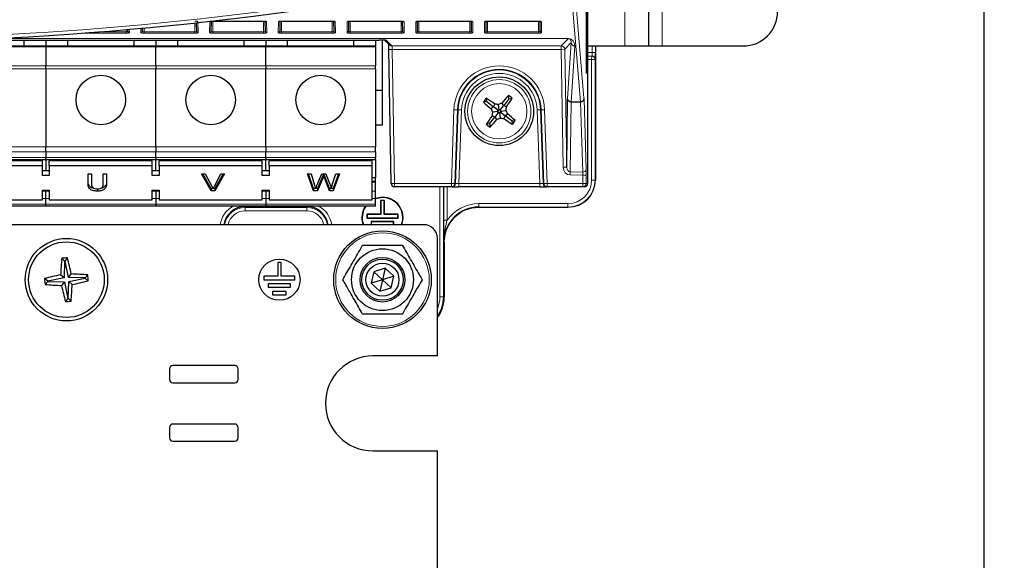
# Paper-space layout 'Blatt3' of a CAD drawing. Header units: millimetres. Extents: x 5 to 418, y 2 to 292.
# Tile 10 of 50: x 96 to 144, y 116 to 143. Entities that reach past the tile are written whole.
import ezdxf

# ---------------------------------------------------------------- set-up
doc = ezdxf.new("R2010")
doc.units = ezdxf.units.MM
doc.layers.add('SLD-0', color=7, linetype='Continuous')
doc.styles.add('SLDTEXTSTYLE0', font='TXT', dxfattribs={"width": 0.605})
doc.dimstyles.new('SLDDIMSTYLE0', dxfattribs={"dimtxt": 4.10931, "dimasz": 3.302, "dimexe": 0, "dimexo": 0.0625, "dimgap": 1.027327, "dimtad": 1, "dimlfac": 3, "dimrnd": 1e-09, "dimzin": 12, "dimdsep": 46, "dimtxsty": 'SLDTEXTSTYLE0', "dimsah": 1, "dimcen": 0.09, "dimadec": 0, "dimazin": 3, "dimtfac": 1, "dimtofl": 0, "dimtmove": 0, "dimatfit": 3, "dimfxl": 1, "dimfrac": 2, "dimtolj": 1, "dimtzin": 12, "dimarcsym": 0})

# ---------------------------------------------------------------- blocks, each defined once
blk = doc.blocks.new('_D_11')
at = {"layer": 'SLD-0', "color": 7}
for p, q in [((110.134, 251.782), (143.967, 251.782)), ((142.967, 251.782), (142.967, 92.615)), ((115.8, 92.615), (143.967, 92.615))]:
    blk.add_line(p, q, dxfattribs=at)
for centre, start, end in [((139.812, 172.943), 63.4349, 116.5651), ((139.812, 171.453), 243.4349, 296.5651)]:
    blk.add_arc(centre, 7.056, start, end, dxfattribs=at)
for points in [[(142.967, 251.782), (142.459, 248.48), (143.475, 248.48)], [(142.967, 92.615), (143.475, 95.917), (142.459, 95.917)]]:
    blk.add_solid(points, dxfattribs=at)
at = {"layer": 'SLD-0', "color": 7, "insert": (137.51, 165.143), "char_height": 4.2333, "attachment_point": 1, "rotation": 90, "style": 'SLDTEXTSTYLE0'}
blk.add_mtext('477,5', dxfattribs=at)

psp = doc.layouts.new('Blatt3')

# ---------------------------------------------------------------- linework, layer by layer
at = {"color": 7, "linetype": 'Continuous', "lineweight": 25}
for p, q in [((123.6913, 139.9483), (123.6913, 239.9483)), ((123.6992, 239.9483), (123.6992, 139.9483)), ((123.758, 134.6149), (123.758, 239.7151)), ((126.7003, 189.615), (126.7003, 141.2816)), ((104.7879, 141.9963), (104.7806, 142.4106)), ((105.4879, 142.48), (105.4795, 141.9963)), ((105.567, 142.4858), (105.567, 142.4873)), ((105.567, 142.4858), (108.0337, 142.4858)), ((108.0337, 142.4858), (108.0337, 142.4873)), ((108.1212, 141.9963), (108.1127, 142.48)), ((108.8213, 142.48), (108.8128, 141.9963)), ((108.9003, 142.4858), (108.9003, 142.4873)), ((108.9003, 142.4858), (111.367, 142.4858)), ((111.367, 142.4858), (111.367, 142.4873)), ((111.4545, 141.9963), (111.4461, 142.48)), ((112.1546, 142.48), (112.1461, 141.9963)), ((112.2337, 142.4858), (112.2337, 142.4873)), ((112.2337, 142.4858), (114.7003, 142.4858)), ((114.7003, 142.4858), (114.7003, 142.4873)), ((114.7879, 141.9963), (114.7794, 142.48)), ((115.4879, 142.48), (115.4795, 141.9963)), ((115.567, 142.4858), (115.567, 142.4873)), ((115.567, 142.4858), (118.0337, 142.4858)), ((118.0337, 142.4858), (118.0337, 142.4873)), ((118.1212, 141.9963), (118.1127, 142.48)), ((118.8213, 142.48), (118.8128, 141.9963)), ((118.9003, 142.4858), (121.367, 142.4858)), ((121.367, 142.4858), (121.367, 142.4873)), ((121.4545, 141.9963), (121.4461, 142.48)), ((101.4545, 141.9963), (101.453, 142.0832)), ((102.1488, 142.1461), (102.1461, 141.9963)), ((93.4493, 141.5706), (113.6432, 141.5706)), ((96.4003, 141.5706), (96.4003, 141.2649)), ((97.467, 141.5706), (97.467, 141.2649)), ((98.5337, 141.2649), (98.5337, 141.5706)), ((101.7337, 141.5706), (101.7337, 141.2649)), ((102.8003, 141.5706), (102.8003, 141.2649)), ((103.867, 141.2649), (103.867, 141.5706)), ((107.067, 141.5706), (107.067, 141.2649)), ((108.1337, 141.5706), (108.1337, 141.2649)), ((109.2003, 141.2649), (109.2003, 141.5706)), ((112.4003, 141.5706), (112.4003, 141.2649)), ((113.467, 141.5706), (113.467, 141.2649)), ((113.8003, 139.1149), (113.8003, 141.5699)), ((113.9049, 141.5684), (114.1453, 141.3322)), ((113.9519, 141.5667), (113.954, 141.5666)), ((97.467, 141.2649), (92.1337, 141.2649)), ((97.467, 141.2369), (97.467, 141.2649)), ((102.8003, 141.2649), (97.467, 141.2649)), ((97.467, 141.2369), (97.467, 140.3144)), ((108.1337, 141.2649), (102.8003, 141.2649)), ((102.8003, 141.2649), (102.8003, 141.2369)), ((102.8003, 140.3144), (102.8003, 141.2369)), ((113.467, 141.2649), (108.1337, 141.2649)), ((108.1337, 141.2649), (108.1337, 141.2369)), ((108.1337, 140.3144), (108.1337, 141.2369)), ((113.467, 141.2369), (113.467, 141.2649)), ((113.467, 141.2369), (113.467, 140.3144)), ((114.2227, 134.612), (114.1071, 141.1148)), ((123.758, 141.2816), (125.5506, 141.2816)), ((124.1336, 141.2816), (124.1336, 134.7816)), ((125.5506, 141.2816), (126.7003, 141.2816)), ((126.7002, 141.2816), (127.3668, 141.2816)), ((127.3668, 141.2816), (131.3001, 141.2816)), ((123.758, 140.7982), (123.9495, 140.7948)), ((123.9495, 140.7948), (123.964, 140.7946)), ((97.467, 140.1757), (97.467, 140.3144)), ((97.467, 140.1757), (97.467, 136.3863)), ((102.8003, 140.3144), (102.8003, 140.1757)), ((102.8003, 136.3863), (102.8003, 140.1757)), ((108.1337, 140.3144), (108.1337, 140.1757)), ((108.1337, 136.3863), (108.1337, 140.1757)), ((113.467, 140.1757), (113.467, 140.3144)), ((113.467, 140.1757), (113.467, 136.3863)), ((123.6992, 139.9483), (123.6913, 139.9483)), ((113.8003, 139.1149), (113.467, 139.1149)), ((113.8003, 137.4483), (113.8003, 139.1149)), ((118.8589, 138.5818), (118.6942, 138.5602)), ((118.8589, 138.5818), (118.8373, 138.7465)), ((118.8589, 138.5818), (119.1897, 138.3278)), ((119.9339, 138.723), (119.6799, 138.3922)), ((119.9339, 138.723), (119.9123, 138.8877)), ((119.9339, 138.723), (120.0986, 138.7447)), ((122.7391, 135.4054), (122.7812, 138.7015)), ((119.1897, 138.3278), (119.0729, 138.237)), ((119.4125, 138.1078), (119.141, 138.0721)), ((119.1897, 138.3278), (119.2473, 138.4641)), ((119.3812, 138.1808), (119.1897, 138.3278)), ((119.3812, 138.1808), (119.4598, 138.1694)), ((119.4125, 138.1078), (119.3812, 138.1808)), ((119.4011, 138.0291), (119.4125, 138.1078)), ((119.4742, 138.0605), (119.4011, 138.0291)), ((119.4598, 138.1694), (119.4242, 138.4409)), ((119.4598, 138.1694), (119.5329, 138.2007)), ((119.4742, 138.0605), (119.5098, 137.7889)), ((119.5528, 138.049), (119.4742, 138.0605)), ((119.5329, 138.2007), (119.5215, 138.1221)), ((119.5215, 138.1221), (119.793, 138.1577)), ((119.5215, 138.1221), (119.5528, 138.049)), ((119.5329, 138.2007), (119.6799, 138.3922)), ((119.5528, 138.049), (119.7443, 137.902)), ((119.6799, 138.3922), (119.5891, 138.509)), ((119.6799, 138.3922), (119.8162, 138.3347)), ((119.0001, 137.5068), (119.2541, 137.8376)), ((119.2541, 137.8376), (119.1178, 137.8952)), ((119.4011, 138.0291), (119.2541, 137.8376)), ((119.2541, 137.8376), (119.3449, 137.7208)), ((119.7443, 137.902), (119.6867, 137.7658)), ((119.7443, 137.902), (119.8611, 137.9928)), ((120.0751, 137.648), (119.7443, 137.902)), ((120.0751, 137.648), (120.2398, 137.6697)), ((120.0751, 137.648), (120.0967, 137.4834)), ((113.8003, 137.4483), (113.467, 137.4483)), ((119.0001, 137.5068), (118.8354, 137.4852)), ((119.0001, 137.5068), (119.0217, 137.3422)), ((97.467, 136.1506), (97.467, 136.3863)), ((97.467, 136.1506), (97.467, 135.8745)), ((102.8003, 136.3863), (102.8003, 136.1506)), ((102.8003, 135.8745), (102.8003, 136.1506)), ((108.1337, 136.3863), (108.1337, 136.1506)), ((108.1337, 135.8745), (108.1337, 136.1506)), ((113.467, 136.1506), (113.467, 136.3863)), ((113.467, 136.1506), (113.467, 135.8745)), ((92.1337, 135.7769), (97.467, 135.7769)), ((97.3003, 135.7065), (92.3003, 135.7065)), ((97.3003, 135.4708), (97.3003, 135.7065)), ((97.467, 135.7769), (97.467, 135.8745)), ((97.467, 135.7769), (102.8003, 135.7769)), ((97.467, 135.7769), (97.467, 135.2351)), ((97.6337, 135.4708), (97.6337, 135.7065)), ((102.6337, 135.7065), (97.6337, 135.7065)), ((102.6337, 135.4708), (102.6337, 135.7065)), ((102.8003, 135.8745), (102.8003, 135.7769)), ((102.8003, 135.7769), (108.1337, 135.7769)), ((102.8003, 135.2351), (102.8003, 135.7769)), ((102.967, 135.4708), (102.967, 135.7065)), ((107.967, 135.7065), (102.967, 135.7065)), ((107.967, 135.4708), (107.967, 135.7065)), ((108.1337, 135.8745), (108.1337, 135.7769)), ((108.1337, 135.7769), (113.467, 135.7769)), ((108.1337, 135.2351), (108.1337, 135.7769)), ((108.3003, 135.4708), (108.3003, 135.7065)), ((113.3003, 135.7065), (108.3003, 135.7065)), ((113.3003, 135.4708), (113.3003, 135.7065)), ((113.467, 135.7769), (113.467, 135.8745)), ((113.467, 135.7769), (113.467, 134.8845)), ((97.3003, 135.4708), (92.3003, 135.4708)), ((97.3003, 134.9994), (97.3003, 135.4708)), ((97.6337, 135.2351), (97.3003, 135.2351)), ((97.6337, 135.4708), (97.6337, 134.9994)), ((102.6337, 135.4708), (97.6337, 135.4708)), ((102.6337, 134.9994), (102.6337, 135.4708)), ((102.967, 135.2351), (102.6337, 135.2351)), ((102.967, 135.4708), (102.967, 134.9994)), ((107.967, 135.4708), (102.967, 135.4708)), ((107.967, 134.9994), (107.967, 135.4708)), ((108.3003, 135.2351), (107.967, 135.2351)), ((108.3003, 135.4708), (108.3003, 134.9994)), ((113.3003, 135.4708), (108.3003, 135.4708)), ((113.3003, 133.8209), (113.3003, 135.4708)), ((97.6337, 134.9994), (97.3003, 134.9994)), ((99.5171, 135.0801), (99.6816, 135.0801)), ((99.5171, 134.6055), (99.5171, 135.0801)), ((99.6816, 135.0801), (99.6816, 134.6109)), ((100.25, 135.0801), (100.4145, 135.0801)), ((100.25, 134.6109), (100.25, 135.0801)), ((100.4145, 135.0801), (100.4145, 134.6055)), ((102.967, 134.9994), (102.6337, 134.9994)), ((105.0225, 135.0801), (105.2009, 135.0801)), ((105.493, 134.2551), (105.0225, 135.0801)), ((105.493, 134.373), (105.0897, 135.0801)), ((105.2009, 135.0801), (105.5182, 134.4888)), ((105.6456, 134.4888), (105.9637, 135.0801)), ((106.142, 135.0801), (105.6713, 134.2551)), ((106.0748, 135.0801), (105.6713, 134.373)), ((105.9637, 135.0801), (106.142, 135.0801)), ((108.3003, 134.9994), (107.967, 134.9994)), ((110.1667, 135.0801), (110.3366, 135.0801)), ((110.4604, 134.2551), (110.1667, 135.0801)), ((110.4604, 134.373), (110.2086, 135.0801)), ((110.3366, 135.0801), (110.5097, 134.5375)), ((110.6231, 134.5171), (110.8535, 135.0801)), ((110.9077, 134.9902), (110.6551, 134.373)), ((110.9077, 134.8724), (110.6551, 134.2551)), ((110.8535, 135.0801), (111.0515, 135.0801)), ((110.9519, 135.0801), (110.9519, 134.9804)), ((111.2324, 134.373), (110.9886, 135.0034)), ((111.2324, 134.2551), (110.9886, 134.8856)), ((111.0515, 135.0801), (111.2181, 134.6668)), ((111.3651, 134.5407), (111.5374, 135.0801)), ((111.7073, 135.0801), (111.4133, 134.2551)), ((111.6653, 135.0801), (111.4133, 134.373)), ((111.5374, 135.0801), (111.7073, 135.0801)), ((113.467, 134.8845), (113.3003, 134.8845)), ((113.467, 134.712), (113.3003, 134.712)), ((113.467, 134.712), (113.467, 134.8845)), ((113.467, 134.6759), (113.467, 134.712)), ((97.3003, 134.2923), (97.6337, 134.2923)), ((97.3003, 133.8209), (97.3003, 134.2923)), ((97.467, 134.2454), (97.467, 134.2923)), ((97.467, 133.8887), (97.467, 134.2454)), ((97.6337, 134.2923), (97.6337, 133.8209)), ((99.9686, 134.3624), (99.9686, 134.2445)), ((102.6337, 134.2923), (102.967, 134.2923)), ((102.6337, 133.8209), (102.6337, 134.2923)), ((102.8003, 134.2923), (102.8003, 134.2454)), ((102.8003, 134.2454), (102.8003, 133.8887)), ((102.967, 134.2923), (102.967, 133.8209)), ((105.493, 134.373), (105.493, 134.2551)), ((105.5746, 134.373), (105.493, 134.373)), ((105.6713, 134.2551), (105.493, 134.2551)), ((105.6713, 134.373), (105.59, 134.373)), ((105.6713, 134.373), (105.6713, 134.2551)), ((107.967, 134.2923), (108.3003, 134.2923)), ((107.967, 133.8209), (107.967, 134.2923)), ((108.1337, 134.2923), (108.1337, 134.2454)), ((108.1337, 134.2454), (108.1337, 133.8887)), ((108.3003, 134.2923), (108.3003, 133.8209)), ((110.4604, 134.373), (110.4604, 134.2551)), ((110.5622, 134.373), (110.4604, 134.373)), ((110.6551, 134.2551), (110.4604, 134.2551)), ((110.6551, 134.373), (110.5641, 134.373)), ((110.6551, 134.373), (110.6551, 134.2551)), ((111.3102, 134.373), (111.2324, 134.373)), ((111.2324, 134.373), (111.2324, 134.2551)), ((111.4133, 134.2551), (111.2324, 134.2551)), ((111.4133, 134.373), (111.3117, 134.373)), ((111.4133, 134.373), (111.4133, 134.2551)), ((113.467, 134.2454), (113.467, 134.6759)), ((113.467, 133.8887), (113.467, 134.2454)), ((117.1418, 134.4483), (114.3893, 134.4483)), ((117.174, 134.4483), (117.1418, 134.4483)), ((117.174, 134.4483), (117.5074, 134.4483)), ((121.4266, 134.4483), (117.5074, 134.4483)), ((121.4266, 134.4483), (121.76, 134.4483)), ((121.7922, 134.4483), (121.76, 134.4483)), ((123.5195, 134.4483), (121.7922, 134.4483)), ((123.5883, 134.4483), (123.5195, 134.4483)), ((92.3003, 133.8209), (97.3003, 133.8209)), ((97.467, 133.6126), (97.467, 133.8887)), ((97.6337, 133.8209), (102.6337, 133.8209)), ((102.8003, 133.8887), (102.8003, 133.6126)), ((102.967, 133.8209), (107.967, 133.8209)), ((108.1337, 133.8887), (108.1337, 133.6126)), ((108.3003, 133.8209), (113.3003, 133.8209)), ((113.8003, 133.9483), (113.467, 133.8911)), ((113.8003, 133.9337), (113.467, 133.8756)), ((113.467, 133.6126), (113.467, 133.8887)), ((113.7024, 133.7962), (113.7024, 133.1295)), ((113.7024, 133.7962), (113.717, 133.7816)), ((113.8982, 133.7962), (113.7024, 133.7962)), ((113.717, 133.7816), (113.717, 133.1149)), ((113.8837, 133.7816), (113.717, 133.7816)), ((113.8982, 133.7962), (113.8837, 133.7816)), ((113.8837, 133.1149), (113.8837, 133.7816)), ((113.8982, 133.1295), (113.8982, 133.7962)), ((97.467, 133.5149), (92.1337, 133.5149)), ((97.467, 133.5149), (97.467, 133.6126)), ((102.8003, 133.5149), (97.467, 133.5149)), ((102.8003, 133.6126), (102.8003, 133.5149)), ((108.1337, 133.5149), (102.8003, 133.5149)), ((108.1337, 133.6126), (108.1337, 133.5149)), ((113.467, 133.5149), (108.1337, 133.5149)), ((113.467, 133.5149), (113.467, 133.6126)), ((122.8003, 133.4483), (118.467, 133.4483)), ((113.0358, 133.1295), (113.0358, 132.9337)), ((113.0358, 133.1295), (113.0503, 133.1149)), ((113.7024, 133.1295), (113.0358, 133.1295)), ((113.0358, 132.9337), (113.0503, 132.9483)), ((113.0358, 132.9337), (114.5649, 132.9337)), ((113.0503, 133.1149), (113.0503, 132.9483)), ((113.717, 133.1149), (113.0503, 133.1149)), ((113.0503, 132.9483), (114.5503, 132.9483)), ((113.7024, 133.1295), (113.717, 133.1149)), ((113.8982, 133.1295), (113.8837, 133.1149)), ((114.5503, 133.1149), (113.8837, 133.1149)), ((114.5649, 133.1295), (113.8982, 133.1295)), ((114.5649, 133.1295), (114.5503, 133.1149)), ((114.5503, 132.9483), (114.5503, 133.1149)), ((114.5649, 132.9337), (114.5503, 132.9483)), ((114.5649, 132.9337), (114.5649, 133.1295)), ((115.8003, 132.6149), (57.8003, 132.6149)), ((113.2441, 132.7628), (113.2587, 132.7483)), ((114.3566, 132.7628), (113.2441, 132.7628)), ((113.2441, 132.7628), (113.2441, 132.6149)), ((114.342, 132.7483), (113.2587, 132.7483)), ((113.2587, 132.7483), (113.2587, 132.6149)), ((114.3566, 132.7628), (114.342, 132.7483)), ((114.342, 132.6149), (114.342, 132.7483)), ((114.3566, 132.6149), (114.3566, 132.7628)), ((116.467, 126.2483), (116.467, 131.9483)), ((116.8003, 131.7816), (116.8003, 129.1149)), ((98.3805, 130.8512), (98.2382, 130.9861)), ((98.3998, 130.8528), (98.5173, 131.0098)), ((98.3805, 130.8512), (98.3552, 130.0425)), ((98.3998, 130.8528), (98.3805, 130.8512)), ((98.5612, 130.06), (98.3998, 130.8528)), ((108.8837, 130.7816), (108.717, 130.7816)), ((108.717, 130.7816), (108.717, 130.1149)), ((108.8837, 130.1149), (108.8837, 130.7816)), ((113.923, 130.5124), (113.3731, 130.3365)), ((113.923, 130.5124), (113.8003, 129.9483)), ((114.3502, 130.1241), (113.923, 130.5124)), ((97.5624, 129.8811), (97.4055, 129.9986)), ((98.3552, 130.0425), (97.5624, 129.8811)), ((98.3552, 130.0425), (98.1867, 130.1846)), ((98.5612, 130.06), (98.7033, 130.2285)), ((99.3699, 130.0348), (98.5612, 130.06)), ((98.5787, 129.854), (99.3716, 130.0154)), ((99.3699, 130.0348), (99.5048, 130.1771)), ((99.3716, 130.0154), (99.3699, 130.0348)), ((99.3716, 130.0154), (99.5285, 129.8979)), ((108.717, 130.1149), (108.0503, 130.1149)), ((108.0503, 130.1149), (108.0503, 129.9483)), ((108.0503, 129.9483), (109.5503, 129.9483)), ((109.5503, 130.1149), (108.8837, 130.1149)), ((109.5503, 129.9483), (109.5503, 130.1149)), ((113.3731, 130.3365), (113.2504, 129.7724)), ((113.8003, 129.9483), (113.2504, 129.7724)), ((113.8003, 129.9483), (113.3731, 130.3365)), ((113.8003, 129.9483), (113.6777, 129.3841)), ((114.3502, 130.1241), (113.8003, 129.9483)), ((114.2276, 129.56), (113.8003, 129.9483)), ((114.2276, 129.56), (114.3502, 130.1241)), ((97.5641, 129.8617), (97.4292, 129.7194)), ((97.5624, 129.8811), (97.5641, 129.8617)), ((97.5641, 129.8617), (98.3728, 129.8365)), ((98.3728, 129.8365), (98.2307, 129.668)), ((98.3728, 129.8365), (98.5342, 129.0437)), ((98.5535, 129.0453), (98.5787, 129.854)), ((98.5787, 129.854), (98.7472, 129.7119)), ((108.2587, 129.7483), (108.2587, 129.5816)), ((109.342, 129.7483), (108.2587, 129.7483)), ((108.2587, 129.5816), (109.342, 129.5816)), ((109.342, 129.5816), (109.342, 129.7483)), ((113.2504, 129.7724), (113.6777, 129.3841)), ((113.6777, 129.3841), (114.2276, 129.56)), ((98.5342, 129.0437), (98.4167, 128.8867)), ((98.5342, 129.0437), (98.5535, 129.0453)), ((98.5535, 129.0453), (98.6958, 128.9105)), ((108.467, 129.3816), (108.467, 129.2149)), ((109.1337, 129.3816), (108.467, 129.3816)), ((108.467, 129.2149), (109.1337, 129.2149)), ((109.1337, 129.2149), (109.1337, 129.3816)), ((116.467, 126.2483), (113.3337, 126.2483)), ((106.6337, 125.7816), (103.6337, 125.7816)), ((103.467, 125.6149), (103.467, 125.1149)), ((106.8003, 125.1149), (106.8003, 125.6149)), ((103.6337, 124.9483), (106.6337, 124.9483)), ((103.467, 122.7816), (103.467, 122.2816)), ((106.6337, 122.9483), (103.6337, 122.9483)), ((106.8003, 122.2816), (106.8003, 122.7816)), ((103.6337, 122.1149), (106.6337, 122.1149)), ((113.3337, 121.6483), (116.467, 121.6483)), ((116.467, 93.2816), (116.467, 121.6483))]:
    psp.add_line(p, q, dxfattribs=at)
at = {"color": 7, "linetype": 'Continuous', "lineweight": 18}
for p, q in [((125.5506, 189.615), (125.5506, 141.2816)), ((127.3668, 189.615), (127.3668, 141.2816)), ((123.0972, 144.4128), (123.5758, 138.7446)), ((123.4092, 138.5815), (122.9305, 144.2497)), ((104.7003, 142.4019), (104.7003, 141.9634)), ((104.8454, 142.4565), (104.8545, 141.9322)), ((105.4128, 141.9322), (105.422, 142.4565)), ((105.567, 142.4873), (108.0337, 142.4873)), ((105.567, 142.4858), (105.567, 141.9634)), ((108.0337, 142.4858), (108.0337, 141.9634)), ((108.1787, 142.4565), (108.1878, 141.9322)), ((108.7462, 141.9322), (108.7553, 142.4565)), ((108.9003, 142.4873), (111.367, 142.4873)), ((108.9003, 142.4858), (108.9003, 141.9634)), ((111.367, 142.4858), (111.367, 141.9634)), ((111.512, 142.4565), (111.5212, 141.9322)), ((112.0795, 141.9322), (112.0886, 142.4565)), ((112.2337, 142.4873), (114.7003, 142.4873)), ((112.2337, 142.4858), (112.2337, 141.9634)), ((114.7003, 142.4858), (114.7003, 141.9634)), ((114.8454, 142.4565), (114.8545, 141.9322)), ((115.4128, 141.9322), (115.422, 142.4565)), ((115.567, 142.4873), (118.0337, 142.4873)), ((115.567, 142.4858), (115.567, 141.9634)), ((118.0337, 142.4858), (118.0337, 141.9634)), ((118.1787, 142.4565), (118.1878, 141.9322)), ((118.7462, 141.9322), (118.7553, 142.4565)), ((118.9003, 142.4873), (121.367, 142.4873)), ((118.9003, 142.4858), (118.9003, 142.4873)), ((118.9003, 142.4858), (118.9003, 141.9634)), ((121.367, 142.4858), (121.367, 141.9634)), ((121.512, 142.4565), (121.5212, 141.9322)), ((101.367, 141.8993), (99.1941, 141.8993)), ((100.025, 141.9634), (101.367, 141.9634)), ((101.367, 142.0757), (101.367, 141.9634)), ((101.367, 141.8993), (101.367, 141.9634)), ((101.5184, 142.089), (101.5212, 141.9322)), ((102.0795, 141.9322), (102.0831, 142.1401)), ((102.2337, 142.154), (102.2337, 141.9634)), ((102.2337, 141.8993), (102.2337, 141.9634)), ((102.2337, 141.9634), (104.7003, 141.9634)), ((104.7003, 141.8993), (102.2337, 141.8993)), ((104.7003, 141.8993), (104.7003, 141.9634)), ((105.567, 141.8993), (105.567, 141.9634)), ((105.567, 141.9634), (108.0337, 141.9634)), ((108.0337, 141.8993), (105.567, 141.8993)), ((108.0337, 141.8993), (108.0337, 141.9634)), ((108.9003, 141.8993), (108.9003, 141.9634)), ((108.9003, 141.9634), (111.367, 141.9634)), ((111.367, 141.8993), (108.9003, 141.8993)), ((111.367, 141.8993), (111.367, 141.9634)), ((112.2337, 141.8993), (112.2337, 141.9634)), ((112.2337, 141.9634), (114.7003, 141.9634)), ((114.7003, 141.8993), (112.2337, 141.8993)), ((114.7003, 141.8993), (114.7003, 141.9634)), ((115.567, 141.8993), (115.567, 141.9634)), ((115.567, 141.9634), (118.0337, 141.9634)), ((118.0337, 141.8993), (115.567, 141.8993)), ((118.0337, 141.8993), (118.0337, 141.9634)), ((118.9003, 141.8993), (118.9003, 141.9634)), ((118.9003, 141.9634), (121.367, 141.9634)), ((121.367, 141.8993), (118.9003, 141.8993)), ((121.367, 141.8993), (121.367, 141.9634)), ((122.8195, 141.6373), (94.9506, 141.6373)), ((95.0241, 141.6409), (122.8195, 141.6409)), ((113.9767, 141.5649), (113.9497, 141.567)), ((113.9767, 141.5649), (114.2621, 141.2844)), ((122.4727, 141.2844), (122.8195, 141.6373)), ((122.9573, 141.4443), (122.6393, 141.1207)), ((122.7823, 138.7389), (122.9573, 141.4443)), ((122.8195, 141.6409), (122.8195, 141.6373)), ((92.1337, 141.2369), (97.467, 141.2369)), ((97.467, 141.2369), (102.8003, 141.2369)), ((102.8003, 141.2369), (108.1337, 141.2369)), ((108.1337, 141.2369), (113.467, 141.2369)), ((114.1071, 141.1148), (114.2738, 141.1178)), ((114.2621, 141.2844), (122.4727, 141.2844)), ((122.4727, 141.1178), (114.2738, 141.1178)), ((114.2738, 141.1178), (114.3893, 134.6149)), ((122.4727, 141.2844), (122.4727, 141.1178)), ((122.6393, 141.1207), (122.4727, 141.1178)), ((122.5725, 135.4025), (122.4727, 141.1178)), ((122.6393, 141.1207), (122.7391, 135.4054)), ((123.1239, 141.2841), (122.9489, 138.5788)), ((123.758, 140.9648), (123.9698, 140.9611)), ((123.9698, 140.9611), (123.9698, 141.2816)), ((124.1336, 140.9611), (123.9698, 140.9611)), ((124.1336, 141.2816), (124.1336, 140.9611)), ((124.1336, 134.7816), (124.1336, 141.2816)), ((123.9466, 140.6282), (123.758, 140.6315)), ((123.9466, 140.6282), (123.9495, 140.7948)), ((124.1132, 140.6282), (123.9466, 140.6282)), ((123.9466, 134.7816), (123.9466, 140.6282)), ((124.1132, 140.6282), (124.1132, 134.7816)), ((124.1277, 140.6279), (124.1132, 140.6282)), ((97.467, 140.3144), (92.1337, 140.3144)), ((92.1337, 140.1757), (97.467, 140.1757)), ((102.8003, 140.3144), (97.467, 140.3144)), ((97.467, 140.1757), (102.8003, 140.1757)), ((108.1337, 140.3144), (102.8003, 140.3144)), ((102.8003, 140.1757), (108.1337, 140.1757)), ((113.467, 140.3144), (108.1337, 140.3144)), ((108.1337, 140.1757), (113.467, 140.1757)), ((122.9464, 138.5601), (122.903, 135.1711)), ((123.4094, 138.5629), (122.9464, 138.5601)), ((122.9489, 138.5788), (123.4092, 138.5815)), ((123.515, 135.1648), (123.4094, 138.5629)), ((123.5776, 138.7072), (123.6832, 135.3091)), ((117.1418, 134.6149), (117.2667, 138.1918)), ((117.2667, 138.1918), (117.4333, 138.1859)), ((117.4333, 138.1859), (117.3084, 134.6091)), ((117.3405, 134.6091), (117.4654, 138.1848)), ((117.4654, 138.1848), (117.4333, 138.1859)), ((117.4654, 138.1848), (117.6319, 138.179)), ((117.6319, 138.179), (117.5074, 134.6149)), ((121.4686, 138.1848), (121.3021, 138.179)), ((121.4266, 134.6149), (121.3021, 138.179)), ((121.4686, 138.1848), (121.5007, 138.1859)), ((121.4686, 138.1848), (121.5935, 134.6091)), ((121.6673, 138.1918), (121.5007, 138.1859)), ((121.6256, 134.6091), (121.5007, 138.1859)), ((121.6673, 138.1918), (121.7922, 134.6149)), ((97.467, 136.3863), (92.1337, 136.3863)), ((92.1337, 136.1506), (97.467, 136.1506)), ((102.8003, 136.3863), (97.467, 136.3863)), ((97.467, 136.1506), (102.8003, 136.1506)), ((108.1337, 136.3863), (102.8003, 136.3863)), ((102.8003, 136.1506), (108.1337, 136.1506)), ((113.467, 136.3863), (108.1337, 136.3863)), ((108.1337, 136.1506), (113.467, 136.1506)), ((97.467, 135.8745), (92.1337, 135.8745)), ((102.8003, 135.8745), (97.467, 135.8745)), ((108.1337, 135.8745), (102.8003, 135.8745)), ((113.467, 135.8745), (108.1337, 135.8745)), ((122.7391, 135.4054), (122.5725, 135.4025)), ((110.9077, 134.9902), (110.9077, 134.8724)), ((110.9886, 135.0034), (110.9886, 134.8856)), ((122.903, 135.1711), (122.9015, 135.0268)), ((123.5195, 135.0204), (122.9015, 135.0268)), ((122.903, 135.1711), (123.515, 135.1648)), ((123.6862, 135.0204), (123.5195, 135.0204)), ((123.5195, 134.6149), (123.5195, 135.0204)), ((123.6862, 135.0204), (123.6862, 134.6149)), ((124.1132, 134.7816), (123.9466, 134.7816)), ((124.1132, 134.7816), (124.1336, 134.7816)), ((124.1336, 134.7816), (124.1336, 134.7816)), ((97.467, 134.2454), (97.3003, 134.2454)), ((97.6337, 134.2454), (97.467, 134.2454)), ((102.8003, 134.2454), (102.6337, 134.2454)), ((102.967, 134.2454), (102.8003, 134.2454)), ((108.3003, 134.2454), (107.967, 134.2454)), ((113.3003, 134.6759), (113.467, 134.6759)), ((113.467, 134.2454), (113.3003, 134.2454)), ((114.2227, 134.612), (114.3893, 134.6149)), ((114.3893, 134.6149), (117.1418, 134.6149)), ((114.3893, 134.6149), (114.3893, 134.4483)), ((116.5871, 129.1149), (116.5871, 134.4483)), ((116.7537, 134.4483), (116.7537, 129.1149)), ((116.7742, 132.8338), (116.7742, 134.4483)), ((116.9408, 134.4483), (116.9408, 132.8338)), ((117.1418, 134.6149), (117.3084, 134.6091)), ((117.1418, 134.6149), (117.1418, 134.4483)), ((117.3084, 134.6091), (117.3405, 134.6091)), ((117.5074, 134.6149), (117.3405, 134.6091)), ((117.5074, 134.6149), (117.5074, 134.4483)), ((117.5074, 134.6149), (121.4266, 134.6149)), ((121.5935, 134.6091), (121.4266, 134.6149)), ((121.4266, 134.6149), (121.4266, 134.4483)), ((121.5935, 134.6091), (121.6256, 134.6091)), ((121.7922, 134.6149), (121.6256, 134.6091)), ((121.7922, 134.6149), (123.5195, 134.6149)), ((121.7922, 134.6149), (121.7922, 134.4483)), ((123.5195, 134.6149), (123.6862, 134.6149)), ((123.5195, 134.6149), (123.5195, 134.4483)), ((123.6862, 134.6149), (123.758, 134.6149)), ((97.3003, 133.8887), (97.467, 133.8887)), ((97.467, 133.8887), (97.6337, 133.8887)), ((102.6337, 133.8887), (102.8003, 133.8887)), ((102.8003, 133.8887), (102.967, 133.8887)), ((107.967, 133.8887), (108.1337, 133.8887)), ((108.1337, 133.8887), (108.3003, 133.8887)), ((113.3003, 133.8887), (113.467, 133.8887)), ((97.467, 133.6126), (92.1337, 133.6126)), ((102.8003, 133.6126), (97.467, 133.6126)), ((108.1337, 133.6126), (102.8003, 133.6126)), ((107.1337, 133.4949), (107.1337, 133.5149)), ((110.1337, 133.4949), (107.1337, 133.4949)), ((107.1337, 133.454), (107.1337, 133.4949)), ((107.1337, 133.454), (110.1337, 133.454)), ((107.1337, 133.454), (107.1337, 133.2874)), ((110.1337, 133.2874), (107.1337, 133.2874)), ((113.467, 133.6126), (108.1337, 133.6126)), ((110.1337, 133.4949), (110.1337, 133.5149)), ((110.1337, 133.454), (110.1337, 133.4949)), ((110.1337, 133.454), (110.1337, 133.2874)), ((118.467, 133.4687), (118.467, 133.6353)), ((118.467, 133.6353), (122.8003, 133.6353)), ((122.8003, 133.4687), (118.467, 133.4687)), ((118.467, 133.4687), (118.467, 133.4483)), ((118.467, 133.4483), (122.8003, 133.4483)), ((118.467, 133.4483), (118.467, 133.4483)), ((122.8003, 133.4687), (122.8003, 133.6353)), ((122.8003, 133.4483), (122.8003, 133.4687)), ((122.8003, 133.4483), (122.8003, 133.4483)), ((116.7742, 132.8338), (116.9408, 132.8338)), ((116.8003, 131.7816), (116.7799, 131.7816)), ((116.8003, 129.1149), (116.8003, 131.7816)), ((116.8003, 131.7816), (116.8003, 131.7816)), ((116.7537, 129.1149), (116.5871, 129.1149)), ((116.7537, 129.1149), (116.8003, 129.1149)), ((116.8003, 129.1149), (116.8003, 129.1149))]:
    psp.add_line(p, q, dxfattribs=at)
at = {"color": 7, "linetype": 'Continuous', "lineweight": 25}
for centre, radius in [((100.1337, 138.6649), 1.2), ((105.467, 138.6649), 1.2), ((110.8003, 138.6649), 1.2), ((119.467, 138.1149), 1.6667), ((113.8003, 129.9483), 2.3667), ((98.467, 129.9483), 2), ((98.467, 129.9483), 1.8333), ((113.8003, 129.9483), 1.5), ((108.8003, 129.9483), 1), ((113.8003, 129.9483), 1.0833), ((113.8003, 129.9483), 1), ((113.8003, 129.9483), 0.8)]:
    psp.add_circle(centre, radius, dxfattribs=at)
at = {"color": 7, "linetype": 'Continuous', "lineweight": 18}
for centre, radius in [((119.467, 138.1149), 1.5367), ((119.467, 138.1149), 1.3427), ((113.8003, 129.9483), 2.2704)]:
    psp.add_circle(centre, radius, dxfattribs=at)
at = {"color": 7, "linetype": 'Continuous', "lineweight": 25}
for centre, radius, start, end in [((86.8003, 308.1046), 166.6667, 259.163911, 280.836089), ((131.3001, 142.9483), 1.6667, 270, 0.01208), ((128.977, 130.8133), 12.8744, 141.96097, 143.00625), ((126.5985, 147.4395), 11.8878, 228.32508, 230.72465), ((112.3006, 128.8172), 11.8878, 54.24257, 56.64214), ((128.7916, 130.9835), 11.8878, 138.32508, 140.72465), ((110.1693, 145.2814), 11.8878, 324.24257, 326.64214), ((112.1654, 128.6049), 12.8744, 51.96097, 53.00625), ((130.796, 142.9787), 12.6457, 202.02218, 202.83062), ((131.6678, 136.342), 12.6457, 172.13659, 172.94504), ((117.6941, 125.9141), 12.6457, 82.13659, 82.94504), ((124.3308, 126.7859), 12.6457, 112.02218, 112.83062), ((107.2662, 139.8878), 12.6457, 352.13659, 352.94504), ((108.138, 133.2511), 12.6457, 22.02218, 22.83062), ((128.7647, 130.9485), 11.8878, 144.24257, 146.64214), ((110.1424, 145.2464), 11.8878, 318.32508, 320.72465), ((114.6032, 149.4439), 12.6457, 292.02218, 292.83062), ((121.2399, 150.3157), 12.6457, 262.13659, 262.94504), ((126.6334, 147.4127), 11.8878, 234.24257, 236.64214), ((112.3355, 128.7903), 11.8878, 48.32508, 50.72465), ((109.957, 145.4165), 12.8744, 321.96097, 323.00625), ((126.7686, 147.6249), 12.8744, 231.96097, 233.00625), ((114.3893, 134.6149), 0.1667, 181.01314, 269.99574), ((113.8003, 132.9483), 1, 340.52878, 90), ((113.8003, 132.9483), 0.9854, 340.22875, 90), ((107.1337, 132.4483), 1.0466, 90, 170.83686), ((110.1337, 132.4483), 1.0466, 9.16314, 90), ((113.8003, 132.9483), 1, 145.48189, 199.47122), ((113.8003, 132.9483), 0.9854, 144.89674, 199.77125), ((118.467, 131.7816), 1.6871, 90, 180), ((115.8003, 131.9483), 0.6667, 0, 90), ((116.7154, 129.3981), 18.5453, 175.08789, 177.56934), ((100.0283, 111.5858), 19.4826, 94.44822, 95.27209), ((80.5735, 126.3249), 18.5453, 12.15097, 14.63242), ((102.0903, 112.0547), 18.5453, 102.15097, 104.63242), ((116.8294, 131.5096), 19.4826, 184.44822, 185.27209), ((97.9168, 111.6998), 18.5453, 85.08789, 87.56934), ((80.1046, 128.3869), 19.4826, 4.44822, 5.27209), ((99.0172, 148.1967), 18.5453, 265.08789, 267.56934), ((116.3605, 133.5716), 18.5453, 192.15097, 194.63242), ((80.2186, 130.4984), 18.5453, 355.08789, 357.56934), ((94.8437, 147.8418), 18.5453, 282.15097, 284.63242), ((115.1337, 129.1149), 1.6666, 323.13243, 0), ((96.9056, 148.3107), 19.4826, 274.44822, 275.27209), ((113.3337, 123.9483), 2.3, 90, 270), ((103.6337, 125.6149), 0.1667, 90, 180), ((106.6337, 125.6149), 0.1667, 0, 90), ((103.6337, 125.1149), 0.1667, 180, 270), ((106.6337, 125.1149), 0.1667, 270, 0), ((103.6337, 122.7816), 0.1667, 90, 180), ((106.6337, 122.7816), 0.1667, 0, 90), ((103.6337, 122.2816), 0.1667, 180, 270), ((106.6337, 122.2816), 0.1667, 270, 0)]:
    psp.add_arc(centre, radius, start, end, dxfattribs=at)
at = {"color": 7, "linetype": 'Continuous', "lineweight": 18}
for centre, radius, start, end in [((86.8003, 308.1046), 166.5, 259.434941, 280.565059), ((104.8452, 142.524), 0.0675, 231.84419, 270.13146), ((105.4221, 142.524), 0.0675, 269.86318, 309.72666), ((108.1785, 142.524), 0.0675, 230.11592, 270.13737), ((108.7555, 142.524), 0.0675, 269.86318, 309.72666), ((111.5119, 142.524), 0.0675, 230.11592, 270.13737), ((112.0888, 142.524), 0.0675, 269.86318, 309.72666), ((114.8452, 142.524), 0.0675, 230.11592, 270.13737), ((115.4221, 142.524), 0.0675, 269.86318, 309.72666), ((118.1785, 142.524), 0.0675, 230.11592, 270.13737), ((118.7555, 142.524), 0.0675, 269.86318, 309.72666), ((121.5119, 142.524), 0.0675, 230.11592, 270.13737), ((101.5204, 141.9982), 0.0659, 181.62572, 270.66239), ((102.0802, 141.9982), 0.0659, 269.33761, 358.37428), ((104.8538, 141.9982), 0.0659, 181.62572, 270.66239), ((105.4136, 141.9982), 0.0659, 269.33761, 358.37428), ((108.1871, 141.9982), 0.0659, 181.62572, 270.66239), ((108.7469, 141.9982), 0.0659, 269.33761, 358.37428), ((111.5204, 141.9982), 0.0659, 181.62572, 270.66239), ((112.0802, 141.9982), 0.0659, 269.33761, 358.37428), ((114.8538, 141.9982), 0.0659, 181.62572, 270.66239), ((115.4136, 141.9982), 0.0659, 269.33761, 358.37428), ((118.1871, 141.9982), 0.0659, 181.62572, 270.66239), ((118.7469, 141.9982), 0.0659, 269.33761, 358.37428), ((121.5204, 141.9982), 0.0659, 181.62572, 270.66239), ((123.1227, 141.4496), 0.1655, 181.86307, 270.41601), ((114.2621, 141.451), 0.1666, 225.51037, 270.01985), ((122.4727, 141.1177), 0.1667, 1.01985, 89.98), ((123.9466, 140.6282), 0.1667, 359.99538, 88.99574), ((123.9611, 140.6279), 0.1667, 359.99538, 88.99574), ((119.467, 138.1149), 2.2016, 2, 178), ((119.467, 138.1149), 2.035, 2, 178), ((119.467, 138.1149), 2.0029, 2, 178), ((119.467, 138.1149), 1.8362, 2, 178), ((122.9382, 138.7176), 0.1577, 185.85356, 272.9847), ((122.9477, 138.7443), 0.1655, 181.86307, 270.41601), ((123.4102, 138.7471), 0.1656, 269.62858, 359.11482), ((123.4196, 138.7211), 0.1586, 266.33242, 354.95717), ((123.5252, 135.3231), 0.1586, 266.33242, 354.95717), ((122.8003, 134.7816), 1.1463, 270, 0), ((122.8003, 134.7816), 1.3129, 270, 0), ((122.8003, 134.7816), 1.3333, 270, 0), ((117.1418, 134.6149), 0.1667, 270.00417, 358.00487), ((117.1739, 134.6149), 0.1667, 270.00417, 358.00487), ((121.7601, 134.6149), 0.1667, 181.99513, 269.99583), ((121.7922, 134.6149), 0.1667, 181.99513, 269.99583), ((123.5195, 134.6149), 0.1667, 270.00461, 0.00461), ((107.1337, 132.4483), 1.2132, 118.45528, 172.10412), ((107.1337, 132.4483), 1.0058, 90, 170.46146), ((107.1337, 132.4483), 0.8391, 90, 168.54377), ((110.1337, 132.4483), 1.0058, 9.53854, 90), ((110.1337, 132.4483), 0.8391, 11.45623, 90), ((110.1337, 132.4483), 1.2132, 7.89588, 61.54472), ((118.467, 131.7816), 1.6667, 90, 180), ((118.467, 131.7816), 1.8537, 90, 145.41581), ((115.1337, 129.1149), 1.6201, 325.38727, 0), ((115.1337, 129.1149), 1.4534, 336.5448, 0)]:
    psp.add_arc(centre, radius, start, end, dxfattribs=at)
for centre, major_axis, ratio, start_param, end_param in [((104.7003, 142.4564), (0.145, 0), 0.212558, 0.0037102, 1.5707963), ((105.567, 142.4564), (0.145, 0), 0.212558, 1.5707963, 3.1378825), ((108.0337, 142.4564), (0.145, 0), 0.212558, 0.0037102, 1.5707963), ((108.9003, 142.4564), (0.145, 0), 0.212558, 1.5707963, 3.1378825), ((111.367, 142.4564), (0.145, 0), 0.212558, 0.0037102, 1.5707963), ((112.2337, 142.4564), (0.145, 0), 0.212558, 1.5707963, 3.1378825), ((114.7003, 142.4564), (0.145, 0), 0.212558, 0.0037102, 1.5707963), ((115.567, 142.4564), (0.145, 0), 0.212558, 1.5707963, 3.1378825), ((118.0337, 142.4564), (0.145, 0), 0.212558, 0.0037102, 1.5707963), ((118.9003, 142.4564), (0.145, 0), 0.212558, 1.5707963, 3.1378825), ((121.367, 142.4564), (0.145, 0), 0.212558, 0.0037102, 1.5707963), ((101.367, 141.9321), (0.1542, 0), 0.212558, 4.712389, 6.2868955), ((102.2337, 141.9321), (0.1542, 0), 0.212558, 3.1378825, 4.712389), ((104.7003, 141.9321), (0.1542, 0), 0.212558, 4.712389, 6.2868955), ((105.567, 141.9321), (0.1542, 0), 0.212558, 3.1378825, 4.712389), ((108.0337, 141.9321), (0.1542, 0), 0.212558, 4.712389, 6.2868955), ((108.9003, 141.9321), (0.1542, 0), 0.212558, 3.1378825, 4.712389), ((111.367, 141.9321), (0.1542, 0), 0.212558, 4.712389, 6.2868955), ((112.2337, 141.9321), (0.1542, 0), 0.212558, 3.1378825, 4.712389), ((114.7003, 141.9321), (0.1542, 0), 0.212558, 4.712389, 6.2868955), ((115.567, 141.9321), (0.1542, 0), 0.212558, 3.1378825, 4.712389), ((118.0337, 141.9321), (0.1542, 0), 0.212558, 4.712389, 6.2868955), ((118.9003, 141.9321), (0.1542, 0), 0.212558, 3.1378825, 4.712389), ((121.367, 141.9321), (0.1542, 0), 0.212558, 4.712389, 6.2868955), ((113.6434, 141.5648), (0.3334, 0), 0.0174523, 0.0177634, 0.2906044), ((122.79, 141.2777), (0.1474, 0.3389), 0.8866482, 5.0982125, 6.6512589), ((122.79, 141.4407), (0.0847, 0.1847), 0.7936859, 5.0794069, 6.6324533), ((114.2679, 141.1178), (-0.0059, 0.1667), 0.0348716, 4.7111485, 6.2644915), ((123.9611, 140.9613), (-0.0029, 0.1667), 0.0523172, 3.1397607, 4.7102524), ((122.7892, 138.4129), (-0.0058, 0.3333), 0.0174696, 0.2093257, 0.5235392), ((122.9558, 138.4158), (-0.0048, 0.1666), 0.0633084, 0.2080737, 0.5222871), ((123.4079, 138.4185), (0.001, 0.1667), 0.0074955, 5.7595371, 6.0737505), ((123.5746, 138.4185), (0, 0.3333), 0.0179465, 5.759555, 6.0737684), ((122.9057, 135.4116), (0.0049, 0.3848), 0.8660712, 1.6057138, 3.1436996), ((122.9057, 135.4116), (0.0031, 0.2405), 0.692901, 1.6057138, 3.1436996), ((123.6802, 135.0204), (0, 0.3334), 0.0179478, 4.712203, 5.7594935), ((123.5136, 135.0204), (-0.0017, 0.1667), 0.0358839, 4.7116444, 5.758935)]:
    psp.add_ellipse(centre, major_axis=major_axis, ratio=ratio, start_param=start_param, end_param=end_param, dxfattribs=at)
at = {"color": 7, "linetype": 'Continuous', "lineweight": 25}
for centre, major_axis, ratio, start_param, end_param in [((113.6434, 141.5648), (0.3334, 0), 0.0174523, 0.2906044, 1.5711065), ((114.1013, 141.1148), (-0.0059, 0.3333), 0.0174523, 4.7120788, 5.6144178), ((124.1277, 140.9613), (0, 0.3334), 0.0174604, 3.1412877, 4.7117794), ((123.5883, 134.6149), (0.1697, 0), 0.9822123, 4.712389, 6.2831853)]:
    psp.add_ellipse(centre, major_axis=major_axis, ratio=ratio, start_param=start_param, end_param=end_param, dxfattribs=at)
for points, knots in [([(105.4697, 142.4788), (105.4684, 142.4777), (105.4649, 142.4746), (105.4626, 142.4738), (105.4641, 142.4744), (105.4718, 142.4769), (105.4885, 142.4804), (105.5166, 142.4841), (105.5452, 142.4857), (105.5628, 142.4858), (105.567, 142.4858)], [0, 0, 0, 0, 0.050391, 0.135411, 0.2260292, 0.3418632, 0.4973892, 0.6963903, 0.9277263, 1, 1, 1, 1]), ([(108.0337, 142.4858), (108.0475, 142.4855), (108.0758, 142.485), (108.1096, 142.481), (108.1299, 142.4767), (108.1376, 142.4741), (108.1378, 142.4736), (108.1339, 142.4763), (108.132, 142.4776)], [0, 0, 0, 0, 0.2403992, 0.4908959, 0.6759934, 0.8082826, 0.9082606, 1, 1, 1, 1]), ([(108.803, 142.4788), (108.8017, 142.4777), (108.7982, 142.4746), (108.7959, 142.4738), (108.7974, 142.4744), (108.8051, 142.4769), (108.8218, 142.4804), (108.8499, 142.4841), (108.8786, 142.4857), (108.8961, 142.4858), (108.9003, 142.4858)], [0, 0, 0, 0, 0.050391, 0.135411, 0.2260292, 0.3418632, 0.4973892, 0.6963903, 0.9277263, 1, 1, 1, 1]), ([(111.367, 142.4858), (111.3808, 142.4855), (111.4091, 142.485), (111.443, 142.481), (111.4632, 142.4767), (111.471, 142.4741), (111.4711, 142.4736), (111.4672, 142.4763), (111.4654, 142.4776)], [0, 0, 0, 0, 0.2403992, 0.4908959, 0.6759934, 0.8082826, 0.9082606, 1, 1, 1, 1]), ([(112.1364, 142.4788), (112.1351, 142.4777), (112.1316, 142.4746), (112.1293, 142.4738), (112.1307, 142.4744), (112.1384, 142.4769), (112.1551, 142.4804), (112.1833, 142.4841), (112.2119, 142.4857), (112.2295, 142.4858), (112.2337, 142.4858)], [0, 0, 0, 0, 0.050391, 0.135411, 0.2260292, 0.3418632, 0.4973892, 0.6963903, 0.9277263, 1, 1, 1, 1]), ([(114.7003, 142.4858), (114.7142, 142.4855), (114.7424, 142.485), (114.7763, 142.481), (114.7966, 142.4767), (114.8043, 142.4741), (114.8045, 142.4736), (114.8006, 142.4763), (114.7987, 142.4776)], [0, 0, 0, 0, 0.2403992, 0.4908959, 0.6759934, 0.8082826, 0.9082606, 1, 1, 1, 1]), ([(115.4697, 142.4788), (115.4684, 142.4777), (115.4649, 142.4746), (115.4626, 142.4738), (115.4641, 142.4744), (115.4718, 142.4769), (115.4885, 142.4804), (115.5166, 142.4841), (115.5452, 142.4857), (115.5628, 142.4858), (115.567, 142.4858)], [0, 0, 0, 0, 0.050391, 0.135411, 0.2260292, 0.3418632, 0.4973892, 0.6963903, 0.9277263, 1, 1, 1, 1]), ([(118.0337, 142.4858), (118.0475, 142.4855), (118.0758, 142.485), (118.1096, 142.481), (118.1299, 142.4767), (118.1376, 142.4741), (118.1378, 142.4736), (118.1339, 142.4763), (118.132, 142.4776)], [0, 0, 0, 0, 0.2403992, 0.4908959, 0.6759934, 0.8082826, 0.9082606, 1, 1, 1, 1]), ([(118.803, 142.4788), (118.8017, 142.4777), (118.7982, 142.4746), (118.7959, 142.4738), (118.7974, 142.4744), (118.8051, 142.4769), (118.8218, 142.4804), (118.8499, 142.4841), (118.8786, 142.4857), (118.8961, 142.4858), (118.9003, 142.4858)], [0, 0, 0, 0, 0.050391, 0.135411, 0.2260292, 0.3418632, 0.4973892, 0.6963903, 0.9277263, 1, 1, 1, 1]), ([(121.367, 142.4858), (121.3808, 142.4855), (121.4091, 142.485), (121.443, 142.481), (121.4632, 142.4767), (121.471, 142.4741), (121.4711, 142.4736), (121.4672, 142.4763), (121.4654, 142.4776)], [0, 0, 0, 0, 0.2403992, 0.4908959, 0.6759934, 0.8082826, 0.9082606, 1, 1, 1, 1]), ([(99.8033, 134.3814), (99.7858, 134.3829), (99.6961, 134.3904), (99.5732, 134.4709), (99.5224, 134.6005), (99.5189, 134.6823), (99.5171, 134.7233)], [0, 0, 0, 0, 0.085206, 0.4377262, 0.7181646, 1, 1, 1, 1]), ([(100.4145, 134.7233), (100.4134, 134.6712), (100.4111, 134.5678), (100.3123, 134.4364), (100.1901, 134.3818), (100.1281, 134.3768), (100.1226, 134.3764)], [0, 0, 0, 0, 0.3520017, 0.6988837, 0.9736386, 1, 1, 1, 1]), ([(110.9445, 135.0801), (110.9387, 135.066), (110.9265, 135.036), (110.9142, 135.0061), (110.9077, 134.9902)], [0, 0, 0, 0, 0.4708837, 1, 1, 1, 1]), ([(110.9519, 134.9804), (110.9437, 134.9603), (110.9289, 134.9242), (110.9142, 134.8882), (110.9077, 134.8724)], [0, 0, 0, 0, 0.55999874, 1, 1, 1, 1]), ([(110.9886, 134.8856), (110.9817, 134.9033), (110.9694, 134.9349), (110.9573, 134.9665), (110.9519, 134.9804)], [0, 0, 0, 0, 0.56000663, 1, 1, 1, 1]), ([(110.9886, 135.0034), (110.9817, 135.0211), (110.9718, 135.0467), (110.9619, 135.0722), (110.9589, 135.0801)], [0, 0, 0, 0, 0.6929136, 1, 1, 1, 1]), ([(99.9686, 134.2445), (99.8943, 134.2475), (99.7467, 134.2533), (99.5723, 134.3508), (99.5226, 134.4831), (99.5189, 134.5646), (99.5171, 134.6055)], [0, 0, 0, 0, 0.2807291, 0.5579036, 0.7784026, 1, 1, 1, 1]), ([(99.6816, 134.6109), (99.6821, 134.576), (99.683, 134.5066), (99.7261, 134.4087), (99.8388, 134.3562), (99.9167, 134.3523), (99.9558, 134.3503)], [0, 0, 0, 0, 0.2817876, 0.5601223, 0.7793863, 1, 1, 1, 1]), ([(99.9558, 134.3503), (99.99, 134.3514), (100.0582, 134.3535), (100.1587, 134.3791), (100.2495, 134.469), (100.2498, 134.5523), (100.25, 134.6109)], [0, 0, 0, 0, 0.1875615, 0.3742387, 0.5597192, 1, 1, 1, 1]), ([(100.4145, 134.6055), (100.4133, 134.5536), (100.4109, 134.4508), (100.313, 134.3157), (100.1408, 134.2511), (100.0261, 134.2467), (99.9686, 134.2445)], [0, 0, 0, 0, 0.2816273, 0.55915844, 0.77898261, 1, 1, 1, 1]), ([(105.5182, 134.4888), (105.5313, 134.4642), (105.5546, 134.4203), (105.5738, 134.3754), (105.5823, 134.3556)], [0, 0, 0, 0, 0.55999824, 1, 1, 1, 1]), ([(105.5823, 134.3556), (105.593, 134.3807), (105.6122, 134.4256), (105.6354, 134.4695), (105.6456, 134.4888)], [0, 0, 0, 0, 0.5599723, 1, 1, 1, 1]), ([(110.5097, 134.5375), (110.5197, 134.5064), (110.5376, 134.4507), (110.5553, 134.395), (110.563, 134.3705)], [0, 0, 0, 0, 0.56, 1, 1, 1, 1]), ([(110.563, 134.3705), (110.5743, 134.3978), (110.5943, 134.4467), (110.6143, 134.4956), (110.6231, 134.5171)], [0, 0, 0, 0, 0.5600009, 1, 1, 1, 1]), ([(111.2181, 134.6668), (111.2375, 134.6118), (111.2721, 134.5136), (111.299, 134.4142), (111.3109, 134.3705)], [0, 0, 0, 0, 0.5599975, 1, 1, 1, 1]), ([(111.3109, 134.3705), (111.3211, 134.4022), (111.3393, 134.4589), (111.3572, 134.5157), (111.3651, 134.5407)], [0, 0, 0, 0, 0.5599994, 1, 1, 1, 1]), ([(116.7799, 131.7816), (116.7799, 131.7829), (116.7783, 131.9782), (116.7753, 132.313), (116.7745, 132.6802), (116.7742, 132.8338)], [0, 0, 0, 0, 0.00406193, 0.58338722, 1, 1, 1, 1]), ([(111.8758, 129.9483), (112.0095, 130.1798), (112.281, 130.65), (112.6061, 131.2132), (112.7906, 131.5326), (112.8381, 131.6149)], [0, 0, 0, 0, 0.418553, 0.8501562, 1, 1, 1, 1]), ([(112.8381, 131.6149), (112.9178, 131.6149), (113.2424, 131.6149), (113.8303, 131.6149), (114.3951, 131.6149), (114.7048, 131.6149), (114.7626, 131.6149)], [0, 0, 0, 0, 0.1256357, 0.5116401, 0.9088287, 1, 1, 1, 1]), ([(114.7626, 131.6149), (114.8962, 131.3834), (115.1677, 130.9132), (115.4929, 130.35), (115.6773, 130.0306), (115.7248, 129.9483)], [0, 0, 0, 0, 0.418553, 0.8501562, 1, 1, 1, 1]), ([(112.8381, 128.2816), (112.7044, 128.5131), (112.4329, 128.9833), (112.1078, 129.5465), (111.9234, 129.8659), (111.8758, 129.9483)], [0, 0, 0, 0, 0.418553, 0.8501562, 1, 1, 1, 1]), ([(115.7248, 129.9483), (115.5912, 129.7167), (115.3197, 129.2465), (114.9945, 128.6834), (114.8101, 128.3639), (114.7626, 128.2816)], [0, 0, 0, 0, 0.418553, 0.8501562, 1, 1, 1, 1]), ([(114.7626, 128.2816), (114.7048, 128.2816), (114.4022, 128.2816), (113.8376, 128.2816), (113.2494, 128.2816), (112.9178, 128.2816), (112.8381, 128.2816)], [0, 0, 0, 0, 0.0911715, 0.4772726, 0.8743641, 1, 1, 1, 1])]:
    psp.add_open_spline(points, degree=3, knots=knots, dxfattribs=at)
at = {"color": 7, "linetype": 'Continuous', "lineweight": 18}
for points, knots in [([(101.367, 141.9634), (101.3763, 141.9637), (101.3949, 141.9644), (101.42, 141.9694), (101.4398, 141.9769), (101.4524, 141.9863), (101.4538, 141.9931), (101.4545, 141.9963)], [0, 0, 0, 0, 0.1956773, 0.3911723, 0.5932174, 0.8072867, 1, 1, 1, 1]), ([(102.1461, 141.9963), (102.1472, 141.9923), (102.1493, 141.9844), (102.1663, 141.9741), (102.1908, 141.9668), (102.2149, 141.9637), (102.2293, 141.9635), (102.2337, 141.9634)], [0, 0, 0, 0, 0.2380712, 0.4723194, 0.6968042, 0.9068305, 1, 1, 1, 1]), ([(104.7003, 141.9634), (104.7096, 141.9637), (104.7283, 141.9644), (104.7533, 141.9694), (104.7731, 141.9769), (104.7857, 141.9863), (104.7872, 141.9931), (104.7879, 141.9963)], [0, 0, 0, 0, 0.1956773, 0.3911723, 0.5932174, 0.8072867, 1, 1, 1, 1]), ([(105.4795, 141.9963), (105.4805, 141.9923), (105.4826, 141.9844), (105.4996, 141.9741), (105.5241, 141.9668), (105.5482, 141.9637), (105.5626, 141.9635), (105.567, 141.9634)], [0, 0, 0, 0, 0.2380712, 0.4723194, 0.6968042, 0.9068305, 1, 1, 1, 1]), ([(108.0337, 141.9634), (108.043, 141.9637), (108.0616, 141.9644), (108.0867, 141.9694), (108.1065, 141.9769), (108.1191, 141.9863), (108.1205, 141.9931), (108.1212, 141.9963)], [0, 0, 0, 0, 0.1956773, 0.3911723, 0.5932174, 0.8072867, 1, 1, 1, 1]), ([(108.8128, 141.9963), (108.8139, 141.9923), (108.8159, 141.9844), (108.833, 141.9741), (108.8574, 141.9668), (108.8816, 141.9637), (108.8959, 141.9635), (108.9003, 141.9634)], [0, 0, 0, 0, 0.2380712, 0.4723194, 0.6968042, 0.9068305, 1, 1, 1, 1]), ([(111.367, 141.9634), (111.3763, 141.9637), (111.3949, 141.9644), (111.42, 141.9694), (111.4398, 141.9769), (111.4524, 141.9863), (111.4538, 141.9931), (111.4545, 141.9963)], [0, 0, 0, 0, 0.1956773, 0.3911723, 0.5932174, 0.8072867, 1, 1, 1, 1]), ([(112.1461, 141.9963), (112.1472, 141.9923), (112.1493, 141.9844), (112.1663, 141.9741), (112.1908, 141.9668), (112.2149, 141.9637), (112.2293, 141.9635), (112.2337, 141.9634)], [0, 0, 0, 0, 0.2380712, 0.4723194, 0.6968042, 0.9068305, 1, 1, 1, 1]), ([(114.7003, 141.9634), (114.7096, 141.9637), (114.7283, 141.9644), (114.7533, 141.9694), (114.7731, 141.9769), (114.7857, 141.9863), (114.7872, 141.9931), (114.7879, 141.9963)], [0, 0, 0, 0, 0.1956773, 0.3911723, 0.5932174, 0.8072867, 1, 1, 1, 1]), ([(115.4795, 141.9963), (115.4805, 141.9923), (115.4826, 141.9844), (115.4996, 141.9741), (115.5241, 141.9668), (115.5482, 141.9637), (115.5626, 141.9635), (115.567, 141.9634)], [0, 0, 0, 0, 0.2380712, 0.4723194, 0.6968042, 0.9068305, 1, 1, 1, 1]), ([(118.0337, 141.9634), (118.043, 141.9637), (118.0616, 141.9644), (118.0867, 141.9694), (118.1065, 141.9769), (118.1191, 141.9863), (118.1205, 141.9931), (118.1212, 141.9963)], [0, 0, 0, 0, 0.1956773, 0.3911723, 0.5932174, 0.8072867, 1, 1, 1, 1]), ([(118.8128, 141.9963), (118.8139, 141.9923), (118.8159, 141.9844), (118.833, 141.9741), (118.8574, 141.9668), (118.8816, 141.9637), (118.8959, 141.9635), (118.9003, 141.9634)], [0, 0, 0, 0, 0.2380712, 0.4723194, 0.6968042, 0.9068305, 1, 1, 1, 1]), ([(121.367, 141.9634), (121.3763, 141.9637), (121.3949, 141.9644), (121.42, 141.9694), (121.4398, 141.9769), (121.4524, 141.9863), (121.4538, 141.9931), (121.4545, 141.9963)], [0, 0, 0, 0, 0.1956773, 0.3911723, 0.5932174, 0.8072867, 1, 1, 1, 1]), ([(116.7799, 131.7816), (116.7799, 131.7831), (116.7792, 131.9957), (116.8146, 132.3489), (116.9048, 132.6956), (116.9408, 132.8338)], [0, 0, 0, 0, 0.0044098, 0.6029744, 1, 1, 1, 1])]:
    psp.add_open_spline(points, degree=3, knots=knots, dxfattribs=at)

# ---------------------------------------------------------------- dimensions: what is measured, and where the dimension line sits
at = {"layer": 'SLD-0', "color": 7}
dim = psp.add_linear_dim(base=(142.967, 92.6149), p1=(110.1337, 251.7815), p2=(115.8003, 92.6149), angle=90, text='(<>)', dimstyle='SLDDIMSTYLE0', dxfattribs=at)
dim.commit()
dim.dimension.update_dxf_attribs({"geometry": '_D_11', "text_midpoint": (142.967, 172.1982), "dimtype": 160})

doc.saveas('drawing.dxf')
